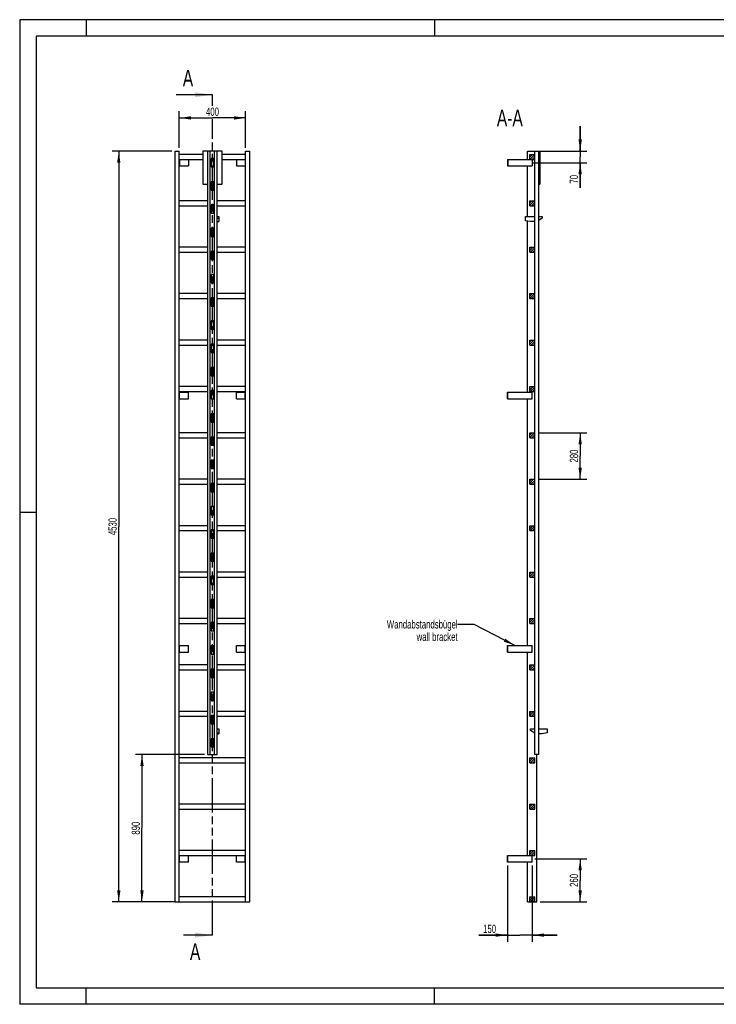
# Model space of a CAD drawing. Header units: millimetres. Extents: x 0 to 8400, y 0 to 5940.
# Tile 1 of 2: x 0 to 4200, y 0 to 5940. Entities that reach past the tile are written whole.
import ezdxf

# ---------------------------------------------------------------- set-up
doc = ezdxf.new("R2010")
doc.units = ezdxf.units.MM
doc.header["$LTSCALE"] = 462
doc.linetypes.add('PHANTOM', pattern=[0.8, 0.45, -0.05, 0.1, -0.05, 0.1, -0.05])
doc.layers.get('0').update_dxf_attribs({"linetype": 'CONTINUOUS'})
for name, color, linetype in [('050_DIMENSIONING', 7, 'CONTINUOUS'), ('053_NOTES', 7, 'CONTINUOUS'), ('HATCHING_BL0', 7, 'CONTINUOUS')]:
    doc.layers.add(name, color=color, linetype=linetype)
doc.styles.get("Standard").update_dxf_attribs({"font": 'txt', "width": 0.7})
doc.dimstyles.new('DIMSTYLE_1', dxfattribs={"dimtxt": 50, "dimasz": 70, "dimexe": 2, "dimexo": 1, "dimtad": 1, "dimdec": 1, "dimtxsty": 'Standard', "dimblk": '_FILLED', "dimblk1": '_FILLED', "dimblk2": '_FILLED', "dimcen": 0.09, "dimazin": 2, "dimtp": 0.5, "dimtm": 0.5, "dimtfac": 1, "dimtdec": 1, "dimtofl": 0, "dimtmove": 0, "dimatfit": 3, "dimldrblk": '_FILLED', "dimfxl": 1, "dimtolj": 1, "dimarcsym": 0})
doc.dimstyles.new('DIMSTYLE_2', dxfattribs={"dimtxt": 50, "dimasz": 70, "dimexe": 2, "dimexo": 1, "dimtad": 1, "dimdec": 1, "dimtxsty": 'Standard', "dimblk": '_FILLED', "dimblk1": '_FILLED', "dimblk2": '_FILLED', "dimcen": 0.09, "dimazin": 2, "dimtp": 0.3, "dimtm": 0.3, "dimtfac": 1, "dimtdec": 1, "dimtofl": 0, "dimtmove": 0, "dimatfit": 3, "dimldrblk": '_FILLED', "dimfxl": 1, "dimtolj": 1, "dimarcsym": 0})
doc.dimstyles.new('DIMSTYLE_3', dxfattribs={"dimtxt": 50, "dimasz": 70, "dimexe": 2, "dimexo": 1, "dimtad": 1, "dimtxsty": 'Standard', "dimblk": '_FILLED', "dimblk1": '_FILLED', "dimblk2": '_FILLED', "dimcen": 0.09, "dimazin": 2, "dimtp": 0.5, "dimtm": 0.5, "dimtfac": 1, "dimtofl": 0, "dimtmove": 0, "dimatfit": 3, "dimldrblk": '_FILLED', "dimfxl": 1, "dimtolj": 1, "dimarcsym": 0})
doc.dimstyles.new('DIMSTYLE_4', dxfattribs={"dimtxt": 50, "dimasz": 70, "dimexe": 2, "dimexo": 1, "dimtad": 1, "dimtxsty": 'Standard', "dimblk": '_FILLED', "dimblk1": '_FILLED', "dimblk2": '_FILLED', "dimcen": 0.09, "dimazin": 2, "dimtp": 2, "dimtm": 2, "dimtfac": 1, "dimtofl": 0, "dimtmove": 0, "dimatfit": 3, "dimldrblk": '_FILLED', "dimfxl": 1, "dimtolj": 1, "dimarcsym": 0})
doc.dimstyles.new('DIMSTYLE_5', dxfattribs={"dimtxt": 50, "dimasz": 70, "dimexe": 2, "dimexo": 1, "dimtad": 1, "dimtxsty": 'Standard', "dimblk": '_FILLED', "dimblk1": '_FILLED', "dimblk2": '_FILLED', "dimcen": 0.09, "dimazin": 2, "dimtp": 0.8, "dimtm": 0.8, "dimtfac": 1, "dimtofl": 0, "dimtmove": 0, "dimatfit": 3, "dimldrblk": '_FILLED', "dimfxl": 1, "dimtolj": 1, "dimarcsym": 0})
doc.dimstyles.get("Standard").update_dxf_attribs({"dimtxt": 50, "dimasz": 70, "dimexe": 2, "dimexo": 1, "dimtad": 1, "dimtxsty": 'Standard', "dimblk": '_FILLED', "dimblk1": '_FILLED', "dimblk2": '_FILLED', "dimcen": 0.09, "dimazin": 2, "dimtol": 1, "dimtp": 0.01, "dimtm": 0.01, "dimtfac": 1, "dimtofl": 0, "dimtmove": 0, "dimatfit": 3, "dimldrblk": '_FILLED', "dimfxl": 1, "dimtolj": 1, "dimarcsym": 0})

# ---------------------------------------------------------------- blocks, each defined once
blk = doc.blocks.new('_FILLED')
at = {"color": 0, "linetype": 'ByBlock'}
blk.add_solid([(0, 0), (-1, 0.143), (-1, -0.143)], dxfattribs=at)
blk = doc.blocks.new('*D2')
at = {"layer": '050_DIMENSIONING', "color": 2, "linetype": 'Continuous', "transparency": 16777216}
for p, q in [((962.3, 5167.4), (962.3, 5387.4)), ((962.3, 5347.4), (1162.3, 5347.4)), ((1362.3, 5347.4), (1162.3, 5347.4)), ((1362.3, 5167.4), (1362.3, 5387.4))]:
    blk.add_line(p, q, dxfattribs=at)
at = {"layer": '050_DIMENSIONING', "color": 2, "linetype": 'Continuous', "transparency": 16777216, "xscale": 70, "yscale": 70, "zscale": 70, "rotation": 180}
blk.add_blockref('_FILLED', (962.3, 5347.4), dxfattribs=at)
at = {"layer": '050_DIMENSIONING', "color": 2, "linetype": 'Continuous', "transparency": 16777216, "xscale": 70, "yscale": 70, "zscale": 70}
blk.add_blockref('_FILLED', (1362.3, 5347.4), dxfattribs=at)
at = {"layer": '050_DIMENSIONING', "color": 2, "linetype": 'Continuous', "transparency": 16777216, "insert": (1162.3, 5409.9), "char_height": 50, "width": 176.786, "attachment_point": 2, "line_spacing_factor": 0.9}
blk.add_mtext('400', dxfattribs=at)
blk = doc.blocks.new('*D3')
at = {"layer": '050_DIMENSIONING', "color": 2, "linetype": 'Continuous', "transparency": 16777216}
for p, q in [((3106.7, 877.4), (3419.3, 877.4)), ((3379.3, 877.4), (3379.3, 747.4)), ((3379.3, 617.4), (3379.3, 747.4)), ((3138.8, 617.4), (3419.3, 617.4))]:
    blk.add_line(p, q, dxfattribs=at)
at = {"layer": '050_DIMENSIONING', "color": 2, "linetype": 'Continuous', "transparency": 16777216, "xscale": 70, "yscale": 70, "zscale": 70}
for p, rotation in [((3379.3, 877.4), 90), ((3379.3, 617.4), 270)]:
    blk.add_blockref('_FILLED', p, dxfattribs=dict(at, rotation=rotation))
at = {"layer": '050_DIMENSIONING', "color": 2, "linetype": 'Continuous', "transparency": 16777216, "insert": (3316.8, 747.4), "char_height": 50, "width": 176.786, "attachment_point": 2, "rotation": 90, "line_spacing_factor": 0.9}
blk.add_mtext('260', dxfattribs=at)
blk = doc.blocks.new('*D4')
at = {"layer": '050_DIMENSIONING', "color": 2, "linetype": 'Continuous', "transparency": 16777216}
for p, q in [((3379.3, 5147.4), (3379.3, 5297.4)), ((3379.3, 5297.4), (3379.3, 5112.4)), ((3138.8, 5147.4), (3419.3, 5147.4)), ((3379.3, 4924.7), (3379.3, 5112.4)), ((3095.9, 5077.4), (3419.3, 5077.4)), ((3379.3, 5077.4), (3379.3, 4924.7))]:
    blk.add_line(p, q, dxfattribs=at)
at = {"layer": '050_DIMENSIONING', "color": 2, "linetype": 'Continuous', "transparency": 16777216, "xscale": 70, "yscale": 70, "zscale": 70}
for p, rotation in [((3379.3, 5147.4), 270), ((3379.3, 5077.4), 90)]:
    blk.add_blockref('_FILLED', p, dxfattribs=dict(at, rotation=rotation))
at = {"layer": '050_DIMENSIONING', "color": 2, "linetype": 'Continuous', "transparency": 16777216, "insert": (3316.8, 5003.3), "char_height": 50, "width": 117.857, "attachment_point": 3, "rotation": 90, "line_spacing_factor": 0.9}
blk.add_mtext('70', dxfattribs=at)
blk = doc.blocks.new('*D5')
at = {"layer": '050_DIMENSIONING', "color": 2, "linetype": 'Continuous', "transparency": 16777216}
for p, q in [((2940.3, 837.4), (2940.3, 377.4)), ((3090.3, 837.4), (3090.3, 377.4)), ((2940.3, 417.4), (2768.9, 417.4)), ((2768.9, 417.4), (3015.3, 417.4)), ((3240.3, 417.4), (3015.3, 417.4)), ((3090.3, 417.4), (3240.3, 417.4))]:
    blk.add_line(p, q, dxfattribs=at)
at = {"layer": '050_DIMENSIONING', "color": 2, "linetype": 'Continuous', "transparency": 16777216, "xscale": 70, "yscale": 70, "zscale": 70}
blk.add_blockref('_FILLED', (2940.3, 417.4), dxfattribs=at)
at = {"layer": '050_DIMENSIONING', "color": 2, "linetype": 'Continuous', "transparency": 16777216, "xscale": 70, "yscale": 70, "zscale": 70, "rotation": 180}
blk.add_blockref('_FILLED', (3090.3, 417.4), dxfattribs=at)
at = {"layer": '050_DIMENSIONING', "color": 2, "linetype": 'Continuous', "transparency": 16777216, "insert": (2872.5, 479.9), "char_height": 50, "width": 155.357, "attachment_point": 3, "line_spacing_factor": 0.9}
blk.add_mtext('150', dxfattribs=at)
blk = doc.blocks.new('*D6')
at = {"layer": '050_DIMENSIONING', "color": 2, "linetype": 'Continuous', "transparency": 16777216}
for p, q in [((917.3, 5147.4), (557.3, 5147.4)), ((597.3, 5147.4), (597.3, 2882.4)), ((597.3, 617.4), (597.3, 2882.4)), ((917.3, 617.4), (557.3, 617.4))]:
    blk.add_line(p, q, dxfattribs=at)
at = {"layer": '050_DIMENSIONING', "color": 2, "linetype": 'Continuous', "transparency": 16777216, "xscale": 70, "yscale": 70, "zscale": 70}
for p, rotation in [((597.3, 5147.4), 90), ((597.3, 617.4), 270)]:
    blk.add_blockref('_FILLED', p, dxfattribs=dict(at, rotation=rotation))
at = {"layer": '050_DIMENSIONING', "color": 2, "linetype": 'Continuous', "transparency": 16777216, "insert": (534.8, 2882.4), "char_height": 50, "width": 225, "attachment_point": 2, "rotation": 90, "line_spacing_factor": 0.9}
blk.add_mtext('4530', dxfattribs=at)
blk = doc.blocks.new('*D7')
at = {"layer": '050_DIMENSIONING', "color": 2, "linetype": 'Continuous', "transparency": 16777216}
for p, q in [((1114.3, 1507.4), (697.3, 1507.4)), ((737.3, 1507.4), (737.3, 1062.4)), ((737.3, 617.4), (737.3, 1062.4)), ((942.3, 617.4), (697.3, 617.4))]:
    blk.add_line(p, q, dxfattribs=at)
at = {"layer": '050_DIMENSIONING', "color": 2, "linetype": 'Continuous', "transparency": 16777216, "xscale": 70, "yscale": 70, "zscale": 70}
for p, rotation in [((737.3, 1507.4), 90), ((737.3, 617.4), 270)]:
    blk.add_blockref('_FILLED', p, dxfattribs=dict(at, rotation=rotation))
at = {"layer": '050_DIMENSIONING', "color": 2, "linetype": 'Continuous', "transparency": 16777216, "insert": (674.8, 1062.4), "char_height": 50, "width": 176.786, "attachment_point": 2, "rotation": 90, "line_spacing_factor": 0.9}
blk.add_mtext('890', dxfattribs=at)
blk = doc.blocks.new('*D8')
at = {"layer": '050_DIMENSIONING', "color": 2, "linetype": 'Continuous', "transparency": 16777216}
for p, q in [((3125.3, 3447.4), (3419.3, 3447.4)), ((3379.3, 3447.4), (3379.3, 3307.4)), ((3379.3, 3167.4), (3379.3, 3307.4)), ((3125.3, 3167.4), (3419.3, 3167.4))]:
    blk.add_line(p, q, dxfattribs=at)
at = {"layer": '050_DIMENSIONING', "color": 2, "linetype": 'Continuous', "transparency": 16777216, "xscale": 70, "yscale": 70, "zscale": 70}
for p, rotation in [((3379.3, 3447.4), 90), ((3379.3, 3167.4), 270)]:
    blk.add_blockref('_FILLED', p, dxfattribs=dict(at, rotation=rotation))
at = {"layer": '050_DIMENSIONING', "color": 2, "linetype": 'Continuous', "transparency": 16777216, "insert": (3316.8, 3307.4), "char_height": 50, "width": 176.786, "attachment_point": 2, "rotation": 90, "line_spacing_factor": 0.9}
blk.add_mtext('280', dxfattribs=at)
blk = doc.blocks.new('XSEC_FILLED')
at = {"color": 0, "linetype": 'ByBlock'}
blk.add_solid([(0, 0), (-1, 0.143), (-1, -0.143)], dxfattribs=at)
blk = doc.blocks.new('HATCHING_BL0', base_point=(1053.2, 2952.4))
at = {"layer": 'HATCHING_BL0', "color": 7, "linetype": 'PHANTOM'}
for p, q in [((1162.3, 5419.9), (1162.3, 5487.4)), ((1162.3, 417.4), (1162.3, 5340.6))]:
    blk.add_line(p, q, dxfattribs=at)
at = {"layer": 'HATCHING_BL0', "color": 7, "linetype": 'Continuous', "char_height": 100, "width": 128.571, "attachment_point": 1, "line_spacing_factor": 0.9}
for insert in [(983.4, 5637.4), (1026.7, 367.4)]:
    blk.add_mtext('A', dxfattribs=dict(at, insert=insert))
at = {"layer": 'HATCHING_BL0', "color": 7, "linetype": 'Continuous'}
for points in [[(1162.3, 5487.4), (944.1, 5487.4)], [(1162.3, 417.4), (987.4, 417.4)]]:
    blk.add_leader(points, dimstyle='Standard', override={"dimasz": 105, "dimtad": 0, "dimldrblk": 'XSEC_FILLED'}, dxfattribs=at)

msp = doc.modelspace()

# ---------------------------------------------------------------- hatches: boundary and pattern name
at = {"linetype": 'Continuous'}
h = msp.add_hatch(dxfattribs=at)
h.set_pattern_fill('A', color=2, scale=9.722718, angle=45, style=0, pattern_type=0)
h.set_pattern_definition([(45, (0, 0), (-6.875, 6.875), [])])
edge = h.paths.add_edge_path()
edge.add_line((3105.344, 617.417), (3075.344, 617.417))
edge.add_line((3075.344, 617.417), (3075.344, 647.417))
edge.add_line((3075.344, 647.417), (3105.344, 647.417))
edge.add_line((3105.344, 617.417), (3105.344, 647.417))
edge = h.paths.add_edge_path()
edge.add_line((3075.344, 897.417), (3075.344, 927.417))
edge.add_line((3075.344, 927.417), (3105.344, 927.417))
edge.add_line((3105.344, 897.417), (3105.344, 927.417))
edge.add_line((3075.344, 897.417), (3105.344, 897.417))
edge = h.paths.add_edge_path()
edge.add_line((3075.344, 1177.417), (3075.344, 1207.417))
edge.add_line((3075.344, 1207.417), (3105.344, 1207.417))
edge.add_line((3105.344, 1177.417), (3105.344, 1207.417))
edge.add_line((3075.344, 1177.417), (3105.344, 1177.417))
edge = h.paths.add_edge_path()
edge.add_line((3075.344, 1457.417), (3075.344, 1487.417))
edge.add_line((3075.344, 1487.417), (3105.344, 1487.417))
edge.add_line((3105.344, 1457.417), (3105.344, 1487.417))
edge.add_line((3075.344, 1457.417), (3105.344, 1457.417))
edge = h.paths.add_edge_path()
edge.add_line((3075.344, 1737.417), (3075.344, 1767.417))
edge.add_line((3075.344, 1767.417), (3105.344, 1767.417))
edge.add_line((3105.344, 1737.417), (3105.344, 1767.417))
edge.add_line((3075.344, 1737.417), (3105.344, 1737.417))
edge = h.paths.add_edge_path()
edge.add_line((3075.344, 2017.417), (3075.344, 2047.417))
edge.add_line((3075.344, 2047.417), (3105.344, 2047.417))
edge.add_line((3105.344, 2017.417), (3105.344, 2047.417))
edge.add_line((3075.344, 2017.417), (3105.344, 2017.417))
edge = h.paths.add_edge_path()
edge.add_line((3075.344, 2297.417), (3075.344, 2327.417))
edge.add_line((3075.344, 2327.417), (3105.344, 2327.417))
edge.add_line((3105.344, 2297.417), (3105.344, 2327.417))
edge.add_line((3075.344, 2297.417), (3105.344, 2297.417))
edge = h.paths.add_edge_path()
edge.add_line((3075.344, 2577.417), (3075.344, 2607.417))
edge.add_line((3075.344, 2607.417), (3105.344, 2607.417))
edge.add_line((3105.344, 2577.417), (3105.344, 2607.417))
edge.add_line((3075.344, 2577.417), (3105.344, 2577.417))
edge = h.paths.add_edge_path()
edge.add_line((3075.344, 2857.417), (3075.344, 2887.417))
edge.add_line((3075.344, 2887.417), (3105.344, 2887.417))
edge.add_line((3105.344, 2857.417), (3105.344, 2887.417))
edge.add_line((3075.344, 2857.417), (3105.344, 2857.417))
edge = h.paths.add_edge_path()
edge.add_line((3075.344, 3137.417), (3075.344, 3167.417))
edge.add_line((3075.344, 3167.417), (3105.344, 3167.417))
edge.add_line((3105.344, 3137.417), (3105.344, 3167.417))
edge.add_line((3075.344, 3137.417), (3105.344, 3137.417))
edge = h.paths.add_edge_path()
edge.add_line((3075.344, 3417.417), (3075.344, 3447.417))
edge.add_line((3075.344, 3447.417), (3105.344, 3447.417))
edge.add_line((3105.344, 3417.417), (3105.344, 3447.417))
edge.add_line((3075.344, 3417.417), (3105.344, 3417.417))
edge = h.paths.add_edge_path()
edge.add_line((3075.344, 3697.417), (3075.344, 3727.417))
edge.add_line((3075.344, 3727.417), (3105.344, 3727.417))
edge.add_line((3105.344, 3697.417), (3105.344, 3727.417))
edge.add_line((3075.344, 3697.417), (3105.344, 3697.417))
edge = h.paths.add_edge_path()
edge.add_line((3075.344, 3977.417), (3075.344, 4007.417))
edge.add_line((3075.344, 4007.417), (3105.344, 4007.417))
edge.add_line((3105.344, 3977.417), (3105.344, 4007.417))
edge.add_line((3075.344, 3977.417), (3105.344, 3977.417))
edge = h.paths.add_edge_path()
edge.add_line((3075.344, 4257.417), (3075.344, 4287.417))
edge.add_line((3075.344, 4287.417), (3105.344, 4287.417))
edge.add_line((3105.344, 4257.417), (3105.344, 4287.417))
edge.add_line((3075.344, 4257.417), (3105.344, 4257.417))
edge = h.paths.add_edge_path()
edge.add_line((3075.344, 4537.417), (3075.344, 4567.417))
edge.add_line((3075.344, 4567.417), (3105.344, 4567.417))
edge.add_line((3105.344, 4537.417), (3105.344, 4567.417))
edge.add_line((3075.344, 4537.417), (3105.344, 4537.417))
edge = h.paths.add_edge_path()
edge.add_line((3075.344, 4817.417), (3075.344, 4847.417))
edge.add_line((3075.344, 4847.417), (3105.344, 4847.417))
edge.add_line((3105.344, 4817.417), (3105.344, 4847.417))
edge.add_line((3075.344, 4817.417), (3105.344, 4817.417))
edge = h.paths.add_edge_path()
edge.add_line((3075.344, 5097.417), (3075.344, 5127.417))
edge.add_line((3075.344, 5127.417), (3105.344, 5127.417))
edge.add_line((3105.344, 5097.417), (3105.344, 5127.417))
edge.add_line((3075.344, 5097.417), (3105.344, 5097.417))
edge = h.paths.add_edge_path()
edge.add_line((3105.444, 1552.417), (3105.444, 1507.417))
edge.add_line((3106.344, 1552.417), (3105.444, 1552.417))
edge.add_line((3106.344, 1552.417), (3106.344, 1507.417))
edge.add_line((3106.344, 1507.417), (3105.444, 1507.417))
edge = h.paths.add_edge_path()
edge.add_line((3105.444, 1692.417), (3105.444, 1602.417))
edge.add_line((3106.344, 1692.417), (3105.444, 1692.417))
edge.add_line((3106.344, 1692.417), (3106.344, 1602.417))
edge.add_line((3106.344, 1602.417), (3105.444, 1602.417))
edge = h.paths.add_edge_path()
edge.add_line((3105.444, 1832.417), (3105.444, 1742.417))
edge.add_line((3106.344, 1832.417), (3105.444, 1832.417))
edge.add_line((3106.344, 1832.417), (3106.344, 1742.417))
edge.add_line((3106.344, 1742.417), (3105.444, 1742.417))
edge = h.paths.add_edge_path()
edge.add_line((3105.444, 1972.417), (3105.444, 1882.417))
edge.add_line((3106.344, 1972.417), (3105.444, 1972.417))
edge.add_line((3106.344, 1972.417), (3106.344, 1882.417))
edge.add_line((3106.344, 1882.417), (3105.444, 1882.417))
edge = h.paths.add_edge_path()
edge.add_line((3105.444, 2112.417), (3105.444, 2022.417))
edge.add_line((3106.344, 2112.417), (3105.444, 2112.417))
edge.add_line((3106.344, 2112.417), (3106.344, 2022.417))
edge.add_line((3106.344, 2022.417), (3105.444, 2022.417))
edge = h.paths.add_edge_path()
edge.add_line((3105.444, 2252.417), (3105.444, 2162.417))
edge.add_line((3106.344, 2252.417), (3105.444, 2252.417))
edge.add_line((3106.344, 2252.417), (3106.344, 2162.417))
edge.add_line((3106.344, 2162.417), (3105.444, 2162.417))
edge = h.paths.add_edge_path()
edge.add_line((3105.444, 2392.417), (3105.444, 2302.417))
edge.add_line((3106.344, 2392.417), (3105.444, 2392.417))
edge.add_line((3106.344, 2392.417), (3106.344, 2302.417))
edge.add_line((3106.344, 2302.417), (3105.444, 2302.417))
edge = h.paths.add_edge_path()
edge.add_line((3105.444, 2532.417), (3105.444, 2442.417))
edge.add_line((3106.344, 2532.417), (3105.444, 2532.417))
edge.add_line((3106.344, 2532.417), (3106.344, 2442.417))
edge.add_line((3106.344, 2442.417), (3105.444, 2442.417))
edge = h.paths.add_edge_path()
edge.add_line((3106.344, 5147.417), (3105.444, 5147.417))
edge.add_line((3106.344, 5147.417), (3106.344, 5102.417))
edge.add_line((3106.344, 5102.417), (3105.444, 5102.417))
edge.add_line((3105.444, 5147.417), (3105.444, 5102.417))
edge = h.paths.add_edge_path()
edge.add_line((3105.444, 2672.417), (3105.444, 2582.417))
edge.add_line((3106.344, 2672.417), (3105.444, 2672.417))
edge.add_line((3106.344, 2672.417), (3106.344, 2582.417))
edge.add_line((3106.344, 2582.417), (3105.444, 2582.417))
edge = h.paths.add_edge_path()
edge.add_line((3105.444, 2812.417), (3105.444, 2722.417))
edge.add_line((3106.344, 2812.417), (3105.444, 2812.417))
edge.add_line((3106.344, 2812.417), (3106.344, 2722.417))
edge.add_line((3106.344, 2722.417), (3105.444, 2722.417))
edge = h.paths.add_edge_path()
edge.add_line((3105.444, 2952.417), (3105.444, 2862.417))
edge.add_line((3106.344, 2952.417), (3105.444, 2952.417))
edge.add_line((3106.344, 2952.417), (3106.344, 2862.417))
edge.add_line((3106.344, 2862.417), (3105.444, 2862.417))
edge = h.paths.add_edge_path()
edge.add_line((3105.444, 3092.417), (3105.444, 3002.417))
edge.add_line((3106.344, 3092.417), (3105.444, 3092.417))
edge.add_line((3106.344, 3092.417), (3106.344, 3002.417))
edge.add_line((3106.344, 3002.417), (3105.444, 3002.417))
edge = h.paths.add_edge_path()
edge.add_line((3105.444, 3232.417), (3105.444, 3142.417))
edge.add_line((3106.344, 3232.417), (3105.444, 3232.417))
edge.add_line((3106.344, 3232.417), (3106.344, 3142.417))
edge.add_line((3106.344, 3142.417), (3105.444, 3142.417))
edge = h.paths.add_edge_path()
edge.add_line((3105.444, 3372.417), (3105.444, 3282.417))
edge.add_line((3106.344, 3372.417), (3105.444, 3372.417))
edge.add_line((3106.344, 3372.417), (3106.344, 3282.417))
edge.add_line((3106.344, 3282.417), (3105.444, 3282.417))
edge = h.paths.add_edge_path()
edge.add_line((3105.444, 3512.417), (3105.444, 3422.417))
edge.add_line((3106.344, 3512.417), (3105.444, 3512.417))
edge.add_line((3106.344, 3512.417), (3106.344, 3422.417))
edge.add_line((3106.344, 3422.417), (3105.444, 3422.417))
edge = h.paths.add_edge_path()
edge.add_line((3106.344, 5052.417), (3105.444, 5052.417))
edge.add_line((3106.344, 5052.417), (3106.344, 4962.417))
edge.add_line((3106.344, 4962.417), (3105.444, 4962.417))
edge.add_line((3105.444, 5052.417), (3105.444, 4962.417))
edge = h.paths.add_edge_path()
edge.add_line((3106.344, 4912.417), (3105.444, 4912.417))
edge.add_line((3106.344, 4912.417), (3106.344, 4822.417))
edge.add_line((3106.344, 4822.417), (3105.444, 4822.417))
edge.add_line((3105.444, 4912.417), (3105.444, 4822.417))
edge = h.paths.add_edge_path()
edge.add_line((3106.344, 4772.417), (3105.444, 4772.417))
edge.add_line((3106.344, 4772.417), (3106.344, 4682.417))
edge.add_line((3106.344, 4682.417), (3105.444, 4682.417))
edge.add_line((3105.444, 4772.417), (3105.444, 4682.417))
edge = h.paths.add_edge_path()
edge.add_line((3106.344, 4632.417), (3105.444, 4632.417))
edge.add_line((3106.344, 4632.417), (3106.344, 4542.417))
edge.add_line((3106.344, 4542.417), (3105.444, 4542.417))
edge.add_line((3105.444, 4632.417), (3105.444, 4542.417))
edge = h.paths.add_edge_path()
edge.add_line((3106.344, 4492.417), (3105.444, 4492.417))
edge.add_line((3106.344, 4492.417), (3106.344, 4402.417))
edge.add_line((3106.344, 4402.417), (3105.444, 4402.417))
edge.add_line((3105.444, 4492.417), (3105.444, 4402.417))
edge = h.paths.add_edge_path()
edge.add_line((3106.344, 4352.417), (3105.444, 4352.417))
edge.add_line((3106.344, 4352.417), (3106.344, 4262.417))
edge.add_line((3106.344, 4262.417), (3105.444, 4262.417))
edge.add_line((3105.444, 4352.417), (3105.444, 4262.417))
edge = h.paths.add_edge_path()
edge.add_line((3106.344, 4212.417), (3105.444, 4212.417))
edge.add_line((3106.344, 4212.417), (3106.344, 4122.417))
edge.add_line((3106.344, 4122.417), (3105.444, 4122.417))
edge.add_line((3105.444, 4212.417), (3105.444, 4122.417))
edge = h.paths.add_edge_path()
edge.add_line((3106.344, 4072.417), (3105.444, 4072.417))
edge.add_line((3106.344, 4072.417), (3106.344, 3982.417))
edge.add_line((3106.344, 3982.417), (3105.444, 3982.417))
edge.add_line((3105.444, 4072.417), (3105.444, 3982.417))
edge = h.paths.add_edge_path()
edge.add_line((3106.344, 3932.417), (3105.444, 3932.417))
edge.add_line((3106.344, 3932.417), (3106.344, 3842.417))
edge.add_line((3106.344, 3842.417), (3105.444, 3842.417))
edge.add_line((3105.444, 3932.417), (3105.444, 3842.417))
edge = h.paths.add_edge_path()
edge.add_line((3106.344, 3792.417), (3105.444, 3792.417))
edge.add_line((3106.344, 3792.417), (3106.344, 3702.417))
edge.add_line((3106.344, 3702.417), (3105.444, 3702.417))
edge.add_line((3105.444, 3792.417), (3105.444, 3702.417))
edge = h.paths.add_edge_path()
edge.add_line((3106.344, 3652.417), (3105.444, 3652.417))
edge.add_line((3106.344, 3652.417), (3106.344, 3562.417))
edge.add_line((3106.344, 3562.417), (3105.444, 3562.417))
edge.add_line((3105.444, 3652.417), (3105.444, 3562.417))

# ---------------------------------------------------------------- linework, layer by layer
at = {"color": 3, "linetype": 'Continuous'}
for p, q in [((0, 5940), (0, 0)), ((8400, 5940), (0, 5940)), ((400, 5940), (400, 5840)), ((2500, 5940), (2500, 5840)), ((0, 2970), (100, 2970)), ((400, 0), (400, 100)), ((2500, 0), (2500, 100)), ((8400, 0), (0, 0))]:
    msp.add_line(p, q, dxfattribs=at)
at = {"color": 5, "linetype": 'Continuous'}
for p, q in [((100, 5840), (100, 100)), ((8300, 5840), (100, 5840)), ((100, 100), (8300, 100))]:
    msp.add_line(p, q, dxfattribs=at)
at = {"color": 7, "linetype": 'Continuous'}
for p, q in [((937.255, 617.417), (937.255, 5147.417)), ((937.255, 5147.417), (962.255, 5147.417)), ((962.255, 617.417), (962.255, 5147.417)), ((1104.255, 5127.417), (962.255, 5127.417)), ((1104.255, 5147.417), (1104.255, 4947.417)), ((1220.255, 5147.417), (1104.255, 5147.417)), ((1134.255, 1507.417), (1134.255, 5147.417)), ((1149.255, 1507.417), (1149.255, 5147.417)), ((1175.255, 1507.417), (1175.255, 5147.417)), ((1190.255, 1507.417), (1190.255, 5147.417)), ((1220.255, 4947.417), (1220.255, 5147.417)), ((1362.255, 5127.417), (1220.255, 5127.417)), ((1362.255, 617.417), (1362.255, 5147.417)), ((1362.255, 5147.417), (1387.255, 5147.417)), ((1387.255, 617.417), (1387.255, 5147.417)), ((3061.844, 5097.417), (3061.844, 5147.417)), ((3061.844, 5147.417), (3135.444, 5147.417)), ((3075.344, 5097.417), (3075.344, 5127.417)), ((3075.344, 5127.417), (3105.344, 5127.417)), ((3105.344, 5097.417), (3105.344, 5127.417)), ((3105.444, 1507.417), (3105.444, 5147.417)), ((3106.344, 1507.417), (3106.344, 5147.417)), ((3128.344, 5147.417), (3128.344, 1507.417)), ((3129.344, 1507.417), (3129.344, 5147.417)), ((3135.444, 5147.417), (3135.444, 4947.417)), ((962.255, 5097.417), (1104.255, 5097.417)), ((962.255, 5057.417), (1017.255, 5057.417)), ((964.255, 5097.417), (964.255, 5057.417)), ((1017.255, 5097.417), (1017.255, 5057.417)), ((1155.255, 5102.417), (1155.255, 5052.417)), ((1169.255, 5102.417), (1155.255, 5102.417)), ((1155.255, 5097.417), (1169.255, 5097.417)), ((1155.255, 5052.417), (1169.255, 5052.417)), ((1169.255, 5052.417), (1169.255, 5102.417)), ((1220.255, 5097.417), (1362.255, 5097.417)), ((1307.255, 5097.417), (1307.255, 5057.417)), ((1307.255, 5057.417), (1362.255, 5057.417)), ((1360.255, 5097.417), (1360.255, 5057.417)), ((2940.344, 5097.417), (2940.344, 5057.417)), ((2940.344, 5097.417), (3105.344, 5097.417)), ((2940.344, 5057.417), (3090.344, 5057.417)), ((2942.344, 5097.417), (2942.344, 5057.417)), ((3061.844, 4751.917), (3061.844, 5057.417)), ((3090.344, 5097.417), (3090.344, 5057.417)), ((3106.344, 5102.417), (3105.444, 5102.417)), ((3106.344, 5052.417), (3105.444, 5052.417)), ((1104.255, 4947.417), (1134.255, 4947.417)), ((1155.255, 4962.417), (1155.255, 4912.417)), ((1169.255, 4962.417), (1155.255, 4962.417)), ((1169.255, 4912.417), (1169.255, 4962.417)), ((1190.255, 4947.417), (1220.255, 4947.417)), ((3106.344, 4962.417), (3105.444, 4962.417)), ((3129.344, 4947.417), (3135.444, 4947.417)), ((1155.255, 4912.417), (1169.255, 4912.417)), ((3106.344, 4912.417), (3105.444, 4912.417)), ((1134.255, 4847.417), (962.255, 4847.417)), ((962.255, 4817.417), (1134.255, 4817.417)), ((1155.255, 4822.417), (1155.255, 4772.417)), ((1169.255, 4822.417), (1155.255, 4822.417)), ((1155.255, 4817.417), (1169.255, 4817.417)), ((1169.255, 4772.417), (1169.255, 4822.417)), ((1362.255, 4847.417), (1190.255, 4847.417)), ((1190.255, 4817.417), (1362.255, 4817.417)), ((3075.344, 4817.417), (3075.344, 4847.417)), ((3075.344, 4847.417), (3105.344, 4847.417)), ((3075.344, 4817.417), (3105.344, 4817.417)), ((3105.344, 4817.417), (3105.344, 4847.417)), ((3106.344, 4822.417), (3105.444, 4822.417)), ((1155.255, 4772.417), (1169.255, 4772.417)), ((3106.344, 4772.417), (3105.444, 4772.417)), ((1190.255, 4751.917), (1200.255, 4751.917)), ((1190.255, 4741.917), (1200.255, 4741.917)), ((1190.255, 4721.917), (1200.255, 4721.917)), ((1200.255, 4751.917), (1200.255, 4721.917)), ((3049.444, 4726.917), (3049.444, 4751.917)), ((3049.444, 4751.917), (3105.444, 4751.917)), ((3079.444, 4721.917), (3049.444, 4726.917)), ((3061.844, 3691.963), (3061.844, 4724.851)), ((3105.444, 4721.917), (3079.444, 4721.917)), ((3129.344, 4751.917), (3149.444, 4751.917)), ((3149.444, 4741.917), (3129.344, 4728.517)), ((3149.444, 4751.917), (3149.444, 4741.917)), ((1155.255, 4682.417), (1155.255, 4632.417)), ((1169.255, 4682.417), (1155.255, 4682.417)), ((1169.255, 4632.417), (1169.255, 4682.417)), ((3106.344, 4682.417), (3105.444, 4682.417)), ((1155.255, 4632.417), (1169.255, 4632.417)), ((3106.344, 4632.417), (3105.444, 4632.417)), ((1134.255, 4567.417), (962.255, 4567.417)), ((962.255, 4537.417), (1134.255, 4537.417)), ((1155.255, 4542.417), (1155.255, 4492.417)), ((1169.255, 4542.417), (1155.255, 4542.417)), ((1155.255, 4537.417), (1169.255, 4537.417)), ((1169.255, 4492.417), (1169.255, 4542.417)), ((1362.255, 4567.417), (1190.255, 4567.417)), ((1190.255, 4537.417), (1362.255, 4537.417)), ((3075.344, 4537.417), (3075.344, 4567.417)), ((3075.344, 4567.417), (3105.344, 4567.417)), ((3075.344, 4537.417), (3105.344, 4537.417)), ((3105.344, 4537.417), (3105.344, 4567.417)), ((3106.344, 4542.417), (3105.444, 4542.417)), ((1155.255, 4492.417), (1169.255, 4492.417)), ((3106.344, 4492.417), (3105.444, 4492.417)), ((1155.255, 4402.417), (1155.255, 4352.417)), ((1169.255, 4402.417), (1155.255, 4402.417)), ((1169.255, 4352.417), (1169.255, 4402.417)), ((3106.344, 4402.417), (3105.444, 4402.417)), ((1155.255, 4352.417), (1169.255, 4352.417)), ((3106.344, 4352.417), (3105.444, 4352.417)), ((1134.255, 4287.417), (962.255, 4287.417)), ((1362.255, 4287.417), (1190.255, 4287.417)), ((3075.344, 4257.417), (3075.344, 4287.417)), ((3075.344, 4287.417), (3105.344, 4287.417)), ((3105.344, 4257.417), (3105.344, 4287.417)), ((962.255, 4257.417), (1134.255, 4257.417)), ((1155.255, 4262.417), (1155.255, 4212.417)), ((1169.255, 4262.417), (1155.255, 4262.417)), ((1155.255, 4257.417), (1169.255, 4257.417)), ((1169.255, 4212.417), (1169.255, 4262.417)), ((1190.255, 4257.417), (1362.255, 4257.417)), ((3075.344, 4257.417), (3105.344, 4257.417)), ((3106.344, 4262.417), (3105.444, 4262.417)), ((1155.255, 4212.417), (1169.255, 4212.417)), ((3106.344, 4212.417), (3105.444, 4212.417)), ((1155.255, 4122.417), (1155.255, 4072.417)), ((1169.255, 4122.417), (1155.255, 4122.417)), ((1169.255, 4072.417), (1169.255, 4122.417)), ((3106.344, 4122.417), (3105.444, 4122.417)), ((1155.255, 4072.417), (1169.255, 4072.417)), ((3106.344, 4072.417), (3105.444, 4072.417)), ((1134.255, 4007.417), (962.255, 4007.417)), ((1155.255, 3982.417), (1155.255, 3932.417)), ((1169.255, 3982.417), (1155.255, 3982.417)), ((1169.255, 3932.417), (1169.255, 3982.417)), ((1362.255, 4007.417), (1190.255, 4007.417)), ((3075.344, 3977.417), (3075.344, 4007.417)), ((3075.344, 4007.417), (3105.344, 4007.417)), ((3105.344, 3977.417), (3105.344, 4007.417)), ((3106.344, 3982.417), (3105.444, 3982.417)), ((962.255, 3977.417), (1134.255, 3977.417)), ((1155.255, 3977.417), (1169.255, 3977.417)), ((1155.255, 3932.417), (1169.255, 3932.417)), ((1190.255, 3977.417), (1362.255, 3977.417)), ((3075.344, 3977.417), (3105.344, 3977.417)), ((3106.344, 3932.417), (3105.444, 3932.417)), ((1155.255, 3842.417), (1155.255, 3792.417)), ((1169.255, 3842.417), (1155.255, 3842.417)), ((1169.255, 3792.417), (1169.255, 3842.417)), ((3106.344, 3842.417), (3105.444, 3842.417)), ((1155.255, 3792.417), (1169.255, 3792.417)), ((3106.344, 3792.417), (3105.444, 3792.417)), ((1134.255, 3727.417), (962.255, 3727.417)), ((962.255, 3697.417), (1134.255, 3697.417)), ((962.255, 3691.963), (1017.255, 3691.963)), ((964.255, 3651.963), (964.255, 3691.963)), ((1017.255, 3651.963), (1017.255, 3691.963)), ((1155.255, 3702.417), (1155.255, 3652.417)), ((1169.255, 3702.417), (1155.255, 3702.417)), ((1155.255, 3697.417), (1169.255, 3697.417)), ((1169.255, 3652.417), (1169.255, 3702.417)), ((1362.255, 3727.417), (1190.255, 3727.417)), ((1190.255, 3697.417), (1362.255, 3697.417)), ((1307.255, 3651.963), (1307.255, 3691.963)), ((1307.255, 3691.963), (1362.255, 3691.963)), ((1360.255, 3651.963), (1360.255, 3691.963)), ((2940.344, 3651.963), (2940.344, 3691.963)), ((2940.344, 3691.963), (3090.344, 3691.963)), ((2942.344, 3651.963), (2942.344, 3691.963)), ((3075.344, 3697.417), (3075.344, 3727.417)), ((3075.344, 3727.417), (3105.344, 3727.417)), ((3075.344, 3697.417), (3105.344, 3697.417)), ((3090.344, 3651.963), (3090.344, 3691.963)), ((3105.344, 3697.417), (3105.344, 3727.417)), ((3106.344, 3702.417), (3105.444, 3702.417)), ((962.255, 3651.963), (1017.255, 3651.963)), ((1155.255, 3652.417), (1169.255, 3652.417)), ((1307.255, 3651.963), (1362.255, 3651.963)), ((2940.344, 3651.963), (3090.344, 3651.963)), ((3061.844, 2164.69), (3061.844, 3651.963)), ((3106.344, 3652.417), (3105.444, 3652.417)), ((1155.255, 3562.417), (1155.255, 3512.417)), ((1169.255, 3562.417), (1155.255, 3562.417)), ((1155.255, 3512.417), (1169.255, 3512.417)), ((1169.255, 3512.417), (1169.255, 3562.417)), ((3106.344, 3562.417), (3105.444, 3562.417)), ((3106.344, 3512.417), (3105.444, 3512.417)), ((1134.255, 3447.417), (962.255, 3447.417)), ((1362.255, 3447.417), (1190.255, 3447.417)), ((3075.344, 3417.417), (3075.344, 3447.417)), ((3075.344, 3447.417), (3105.344, 3447.417)), ((3105.344, 3417.417), (3105.344, 3447.417)), ((962.255, 3417.417), (1134.255, 3417.417)), ((1155.255, 3422.417), (1155.255, 3372.417)), ((1169.255, 3422.417), (1155.255, 3422.417)), ((1155.255, 3417.417), (1169.255, 3417.417)), ((1169.255, 3372.417), (1169.255, 3422.417)), ((1190.255, 3417.417), (1362.255, 3417.417)), ((3075.344, 3417.417), (3105.344, 3417.417)), ((3106.344, 3422.417), (3105.444, 3422.417)), ((1155.255, 3372.417), (1169.255, 3372.417)), ((3106.344, 3372.417), (3105.444, 3372.417)), ((1155.255, 3282.417), (1155.255, 3232.417)), ((1169.255, 3282.417), (1155.255, 3282.417)), ((1169.255, 3232.417), (1169.255, 3282.417)), ((3106.344, 3282.417), (3105.444, 3282.417)), ((1155.255, 3232.417), (1169.255, 3232.417)), ((3106.344, 3232.417), (3105.444, 3232.417)), ((1134.255, 3167.417), (962.255, 3167.417)), ((1362.255, 3167.417), (1190.255, 3167.417)), ((3075.344, 3137.417), (3075.344, 3167.417)), ((3075.344, 3167.417), (3105.344, 3167.417)), ((3105.344, 3137.417), (3105.344, 3167.417)), ((962.255, 3137.417), (1134.255, 3137.417)), ((1155.255, 3142.417), (1155.255, 3092.417)), ((1169.255, 3142.417), (1155.255, 3142.417)), ((1155.255, 3137.417), (1169.255, 3137.417)), ((1155.255, 3092.417), (1169.255, 3092.417)), ((1169.255, 3092.417), (1169.255, 3142.417)), ((1190.255, 3137.417), (1362.255, 3137.417)), ((3075.344, 3137.417), (3105.344, 3137.417)), ((3106.344, 3142.417), (3105.444, 3142.417)), ((3106.344, 3092.417), (3105.444, 3092.417)), ((1155.255, 3002.417), (1155.255, 2952.417)), ((1169.255, 3002.417), (1155.255, 3002.417)), ((1169.255, 2952.417), (1169.255, 3002.417)), ((3106.344, 3002.417), (3105.444, 3002.417)), ((1155.255, 2952.417), (1169.255, 2952.417)), ((3106.344, 2952.417), (3105.444, 2952.417)), ((1134.255, 2887.417), (962.255, 2887.417)), ((962.255, 2857.417), (1134.255, 2857.417)), ((1155.255, 2862.417), (1155.255, 2812.417)), ((1169.255, 2862.417), (1155.255, 2862.417)), ((1155.255, 2857.417), (1169.255, 2857.417)), ((1169.255, 2812.417), (1169.255, 2862.417)), ((1362.255, 2887.417), (1190.255, 2887.417)), ((1190.255, 2857.417), (1362.255, 2857.417)), ((3075.344, 2857.417), (3075.344, 2887.417)), ((3075.344, 2887.417), (3105.344, 2887.417)), ((3075.344, 2857.417), (3105.344, 2857.417)), ((3105.344, 2857.417), (3105.344, 2887.417)), ((3106.344, 2862.417), (3105.444, 2862.417)), ((1155.255, 2812.417), (1169.255, 2812.417)), ((3106.344, 2812.417), (3105.444, 2812.417)), ((1169.255, 2722.417), (1155.255, 2722.417)), ((1155.255, 2722.417), (1155.255, 2672.417)), ((1169.255, 2672.417), (1169.255, 2722.417)), ((3106.344, 2722.417), (3105.444, 2722.417)), ((1155.255, 2672.417), (1169.255, 2672.417)), ((3106.344, 2672.417), (3105.444, 2672.417)), ((1134.255, 2607.417), (962.255, 2607.417)), ((962.255, 2577.417), (1134.255, 2577.417)), ((1169.255, 2582.417), (1155.255, 2582.417)), ((1155.255, 2582.417), (1155.255, 2532.417)), ((1155.255, 2577.417), (1169.255, 2577.417)), ((1169.255, 2532.417), (1169.255, 2582.417)), ((1362.255, 2607.417), (1190.255, 2607.417)), ((1190.255, 2577.417), (1362.255, 2577.417)), ((3075.344, 2607.417), (3105.344, 2607.417)), ((3075.344, 2577.417), (3075.344, 2607.417)), ((3075.344, 2577.417), (3105.344, 2577.417)), ((3105.344, 2577.417), (3105.344, 2607.417)), ((3106.344, 2582.417), (3105.444, 2582.417)), ((1155.255, 2532.417), (1169.255, 2532.417)), ((3106.344, 2532.417), (3105.444, 2532.417)), ((1169.255, 2442.417), (1155.255, 2442.417)), ((1155.255, 2442.417), (1155.255, 2392.417)), ((1169.255, 2392.417), (1169.255, 2442.417)), ((3106.344, 2442.417), (3105.444, 2442.417)), ((1155.255, 2392.417), (1169.255, 2392.417)), ((3106.344, 2392.417), (3105.444, 2392.417)), ((1134.255, 2327.417), (962.255, 2327.417)), ((1362.255, 2327.417), (1190.255, 2327.417)), ((3075.344, 2327.417), (3105.344, 2327.417)), ((3075.344, 2297.417), (3075.344, 2327.417)), ((3105.344, 2297.417), (3105.344, 2327.417)), ((962.255, 2297.417), (1134.255, 2297.417)), ((1169.255, 2302.417), (1155.255, 2302.417)), ((1155.255, 2302.417), (1155.255, 2252.417)), ((1155.255, 2297.417), (1169.255, 2297.417)), ((1169.255, 2252.417), (1169.255, 2302.417)), ((1190.255, 2297.417), (1362.255, 2297.417)), ((3075.344, 2297.417), (3105.344, 2297.417)), ((3106.344, 2302.417), (3105.444, 2302.417)), ((1155.255, 2252.417), (1169.255, 2252.417)), ((3106.344, 2252.417), (3105.444, 2252.417)), ((962.255, 2164.69), (1017.255, 2164.69)), ((964.255, 2124.69), (964.255, 2164.69)), ((1017.255, 2124.69), (1017.255, 2164.69)), ((1169.255, 2162.417), (1155.255, 2162.417)), ((1155.255, 2162.417), (1155.255, 2112.417)), ((1169.255, 2112.417), (1169.255, 2162.417)), ((1307.255, 2164.69), (1362.255, 2164.69)), ((1307.255, 2124.69), (1307.255, 2164.69)), ((1360.255, 2124.69), (1360.255, 2164.69)), ((2940.344, 2164.69), (3090.344, 2164.69)), ((2940.344, 2124.69), (2940.344, 2164.69)), ((2942.344, 2124.69), (2942.344, 2164.69)), ((3090.344, 2124.69), (3090.344, 2164.69)), ((3106.344, 2162.417), (3105.444, 2162.417)), ((962.255, 2124.69), (1017.255, 2124.69)), ((1155.255, 2112.417), (1169.255, 2112.417)), ((1307.255, 2124.69), (1362.255, 2124.69)), ((2940.344, 2124.69), (3090.344, 2124.69)), ((3061.844, 897.417), (3061.844, 2124.69)), ((3106.344, 2112.417), (3105.444, 2112.417)), ((1134.255, 2047.417), (962.255, 2047.417)), ((1169.255, 2022.417), (1155.255, 2022.417)), ((1155.255, 2022.417), (1155.255, 1972.417)), ((1169.255, 1972.417), (1169.255, 2022.417)), ((1362.255, 2047.417), (1190.255, 2047.417)), ((3075.344, 2047.417), (3105.344, 2047.417)), ((3075.344, 2017.417), (3075.344, 2047.417)), ((3105.344, 2017.417), (3105.344, 2047.417)), ((3106.344, 2022.417), (3105.444, 2022.417)), ((962.255, 2017.417), (1134.255, 2017.417)), ((1155.255, 2017.417), (1169.255, 2017.417)), ((1155.255, 1972.417), (1169.255, 1972.417)), ((1190.255, 2017.417), (1362.255, 2017.417)), ((3075.344, 2017.417), (3105.344, 2017.417)), ((3106.344, 1972.417), (3105.444, 1972.417)), ((1169.255, 1882.417), (1155.255, 1882.417)), ((1155.255, 1882.417), (1155.255, 1832.417)), ((1169.255, 1832.417), (1169.255, 1882.417)), ((3106.344, 1882.417), (3105.444, 1882.417)), ((1155.255, 1832.417), (1169.255, 1832.417)), ((3106.344, 1832.417), (3105.444, 1832.417)), ((1134.255, 1767.417), (962.255, 1767.417)), ((962.255, 1737.417), (1134.255, 1737.417)), ((1169.255, 1742.417), (1155.255, 1742.417)), ((1155.255, 1742.417), (1155.255, 1692.417)), ((1155.255, 1737.417), (1169.255, 1737.417)), ((1169.255, 1692.417), (1169.255, 1742.417)), ((1362.255, 1767.417), (1190.255, 1767.417)), ((1190.255, 1737.417), (1362.255, 1737.417)), ((3075.344, 1767.417), (3105.344, 1767.417)), ((3075.344, 1737.417), (3075.344, 1767.417)), ((3075.344, 1737.417), (3105.344, 1737.417)), ((3105.344, 1737.417), (3105.344, 1767.417)), ((3106.344, 1742.417), (3105.444, 1742.417)), ((1155.255, 1692.417), (1169.255, 1692.417)), ((3106.344, 1692.417), (3105.444, 1692.417)), ((1190.255, 1662.417), (1200.255, 1662.417)), ((1190.255, 1637.417), (1200.255, 1637.417)), ((1190.255, 1632.417), (1200.255, 1632.417)), ((1200.255, 1662.417), (1200.255, 1632.417)), ((3079.344, 1662.417), (3105.444, 1662.417)), ((3079.344, 1652.417), (3079.344, 1662.417)), ((3105.444, 1635.017), (3079.344, 1652.417)), ((3129.344, 1662.417), (3179.344, 1662.417)), ((3149.344, 1632.417), (3129.344, 1632.417)), ((3179.344, 1637.417), (3149.344, 1632.417)), ((3179.344, 1662.417), (3179.344, 1637.417)), ((1169.255, 1602.417), (1155.255, 1602.417)), ((1155.255, 1602.417), (1155.255, 1552.417)), ((1155.255, 1552.417), (1169.255, 1552.417)), ((1169.255, 1552.417), (1169.255, 1602.417)), ((3106.344, 1602.417), (3105.444, 1602.417)), ((3106.344, 1552.417), (3105.444, 1552.417)), ((1362.255, 1487.417), (962.255, 1487.417)), ((1134.255, 1507.417), (1190.255, 1507.417)), ((3075.344, 1487.417), (3105.344, 1487.417)), ((3075.344, 1457.417), (3075.344, 1487.417)), ((3105.344, 1457.417), (3105.344, 1487.417)), ((3129.344, 1507.417), (3105.444, 1507.417)), ((3118.844, 617.417), (3118.844, 1507.417)), ((962.255, 1457.417), (1362.255, 1457.417)), ((3075.344, 1457.417), (3105.344, 1457.417)), ((1362.255, 1207.417), (962.255, 1207.417)), ((3075.344, 1207.417), (3105.344, 1207.417)), ((3075.344, 1177.417), (3075.344, 1207.417)), ((3105.344, 1177.417), (3105.344, 1207.417)), ((962.255, 1177.417), (1362.255, 1177.417)), ((3075.344, 1177.417), (3105.344, 1177.417)), ((1362.255, 927.417), (962.255, 927.417)), ((962.255, 897.417), (1362.255, 897.417)), ((964.255, 857.417), (964.255, 897.417)), ((1017.255, 857.417), (1017.255, 897.417)), ((1307.255, 857.417), (1307.255, 897.417)), ((1360.255, 857.417), (1360.255, 897.417)), ((2940.344, 897.417), (3105.344, 897.417)), ((2940.344, 857.417), (2940.344, 897.417)), ((2942.344, 857.417), (2942.344, 897.417)), ((3075.344, 927.417), (3105.344, 927.417)), ((3075.344, 897.417), (3075.344, 927.417)), ((3090.344, 857.417), (3090.344, 897.417)), ((3105.344, 897.417), (3105.344, 927.417)), ((1017.255, 857.417), (962.255, 857.417)), ((1362.255, 857.417), (1307.255, 857.417)), ((3090.344, 857.417), (2940.344, 857.417)), ((3061.844, 617.417), (3061.844, 857.417)), ((937.255, 617.417), (1387.255, 617.417)), ((1362.255, 647.417), (962.255, 647.417)), ((3061.844, 617.417), (3118.844, 617.417)), ((3075.344, 647.417), (3105.344, 647.417)), ((3075.344, 617.417), (3075.344, 647.417)), ((3105.344, 617.417), (3105.344, 647.417))]:
    msp.add_line(p, q, dxfattribs=at)

# ---------------------------------------------------------------- block references
at = {"layer": 'HATCHING_BL0'}
msp.add_blockref('HATCHING_BL0', (1053.199, 2952.417), dxfattribs=at)

# ---------------------------------------------------------------- texts
at = {"layer": '053_NOTES', "color": 2, "linetype": 'Continuous', "attachment_point": 3, "line_spacing_factor": 0.9}
for s, insert, char_height, width in [('A-A', (3033.192, 5397.417), 100, 364.28571), ('Wandabstandsbügel\\Pwall bracket', (2640.344, 2317.205), 50, 945.35714)]:
    msp.add_mtext(s, dxfattribs=dict(at, insert=insert, char_height=char_height, width=width))

# ---------------------------------------------------------------- dimensions: what is measured, and where the dimension line sits
at = {"layer": '050_DIMENSIONING', "color": 2, "linetype": 'Continuous'}
for base, p1, p2, dimstyle, picture, middle in [((1362.255, 5347.417), (962.255, 5166.417), (1362.255, 5166.417), 'DIMSTYLE_1', '*D2', (1155.112, 5347.417)), ((3090.344, 417.417), (2940.344, 838.417), (3090.344, 838.417), 'DIMSTYLE_3', '*D5', (2813.589, 417.417))]:
    dim = msp.add_linear_dim(base=base, p1=p1, p2=p2, dimstyle=dimstyle, dxfattribs=at)
    dim.commit()
    dim.dimension.update_dxf_attribs({"geometry": picture, "text_midpoint": middle, "dimtype": 160})
for base, p1, p2, angle, dimstyle, picture, middle in [((3379.344, 5077.417), (3137.844, 5147.417), (3094.925, 5077.417), 270, 'DIMSTYLE_2', '*D4', (3379.344, 4956.857)), ((597.255, 5147.417), (918.255, 617.417), (918.255, 5147.417), 90, 'DIMSTYLE_4', '*D6', (597.255, 2875.274)), ((3379.344, 3167.417), (3124.344, 3447.417), (3124.344, 3167.417), 270, 'DIMSTYLE_3', '*D8', (3379.344, 3300.274)), ((737.255, 617.417), (1115.255, 1507.417), (943.255, 617.417), 270, 'DIMSTYLE_5', '*D7', (737.255, 1055.274)), ((3379.344, 877.417), (3137.844, 617.417), (3105.746, 877.417), 90, 'DIMSTYLE_1', '*D3', (3379.344, 740.274))]:
    dim = msp.add_linear_dim(base=base, p1=p1, p2=p2, angle=angle, dimstyle=dimstyle, dxfattribs=at)
    dim.commit()
    dim.dimension.update_dxf_attribs({"geometry": picture, "text_midpoint": middle, "dimtype": 160})

# ---------------------------------------------------------------- leaders
at = {"layer": '053_NOTES', "color": 2, "linetype": 'Continuous', "annotation_type": 0, "has_hookline": 1, "hookline_direction": 1, "text_width": 578.176}
msp.add_leader([(2985.419, 2164.69), (2740.344, 2292.205), (2640.344, 2292.205)], dimstyle='Standard', override={"dimtad": 0}, dxfattribs=at)

doc.saveas('drawing.dxf')
